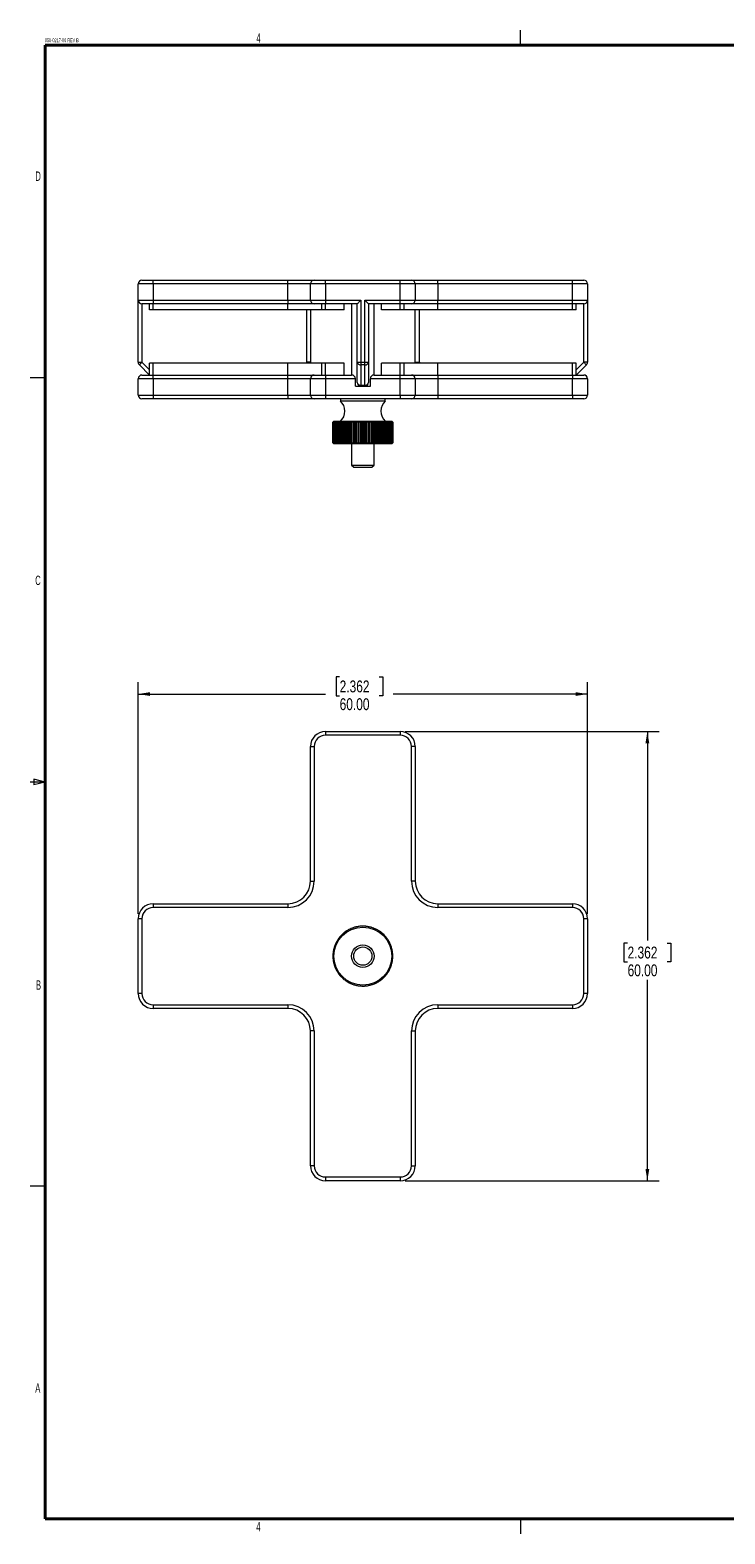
# Model space of a CAD drawing. Header units: millimetres. Extents: x 9 to 550, y 15 to 417.
# Tile 1 of 4: x 9 to 194, y 15 to 417. Entities that reach past the tile are written whole.
import ezdxf

# ---------------------------------------------------------------- set-up
doc = ezdxf.new("R2010")
doc.units = ezdxf.units.MM
doc.styles.add('SLDTEXTSTYLE0', font='TXT', dxfattribs={"width": 0.605})
doc.styles.add('SLDTEXTSTYLE3', font='TXT', dxfattribs={"width": 0.75})
doc.dimstyles.new('SLDDIMSTYLE0', dxfattribs={"dimtxt": 3.175, "dimasz": 3.175, "dimexe": 0, "dimexo": 0.0625, "dimgap": 0.79375, "dimtad": 0, "dimtih": 1, "dimtoh": 1, "dimlfac": 0.5, "dimrnd": 1e-09, "dimzin": 4, "dimdsep": 46, "dimtxsty": 'SLDTEXTSTYLE3', "dimsah": 1, "dimcen": 0.09, "dimadec": 0, "dimazin": 1, "dimtfac": 1, "dimtofl": 0, "dimtmove": 0, "dimatfit": 3, "dimfxl": 1, "dimfrac": 2, "dimtolj": 1, "dimtzin": 12, "dimarcsym": 0})

# ---------------------------------------------------------------- blocks, each defined once
blk = doc.blocks.new('_D')
at = {"color": 7, "linetype": 'Continuous', "lineweight": 0}
for p, q in [((108.87, 229.39), (176.77, 229.39)), ((173.6, 229.39), (173.6, 173.52)), ((168.32, 172.88), (167.35, 172.88)), ((167.35, 172.88), (167.35, 167.84)), ((178.88, 172.88), (179.84, 172.88)), ((179.84, 172.88), (179.84, 167.84)), ((167.35, 167.84), (168.32, 167.84)), ((179.84, 167.84), (178.88, 167.84)), ((173.6, 109.39), (173.6, 163.09)), ((108.87, 109.39), (176.77, 109.39))]:
    blk.add_line(p, q, dxfattribs=at)
for points in [[(173.6, 229.39), (173.09, 226.22), (174.11, 226.22)], [(173.6, 109.39), (174.11, 112.57), (173.09, 112.57)]]:
    blk.add_solid(points, dxfattribs=at)
at = {"color": 7, "linetype": 'Continuous', "lineweight": 0, "char_height": 3.175, "attachment_point": 1, "style": 'SLDTEXTSTYLE3'}
for s, insert in [('2.362', (168.32, 171.93)), ('60.00', (168.32, 167.18))]:
    blk.add_mtext(s, dxfattribs=dict(at, insert=insert))
blk = doc.blocks.new('_D_1')
at = {"color": 7, "linetype": 'Continuous', "lineweight": 0}
for p, q in [((37.6, 180.66), (37.6, 242.57)), ((91.4, 243.96), (90.43, 243.96)), ((90.43, 243.96), (90.43, 238.92)), ((101.95, 243.96), (102.92, 243.96)), ((102.92, 243.96), (102.92, 238.92)), ((157.6, 180.66), (157.6, 242.57)), ((37.6, 239.39), (87.65, 239.39)), ((90.43, 238.92), (91.4, 238.92)), ((102.92, 238.92), (101.95, 238.92)), ((157.6, 239.39), (105.71, 239.39))]:
    blk.add_line(p, q, dxfattribs=at)
for points in [[(37.6, 239.39), (40.77, 238.88), (40.77, 239.9)], [(157.6, 239.39), (154.42, 239.9), (154.42, 238.88)]]:
    blk.add_solid(points, dxfattribs=at)
at = {"color": 7, "linetype": 'Continuous', "lineweight": 0, "char_height": 3.175, "attachment_point": 1, "style": 'SLDTEXTSTYLE3'}
for s, insert in [('2.362', (91.4, 243.02)), ('60.00', (91.4, 238.27))]:
    blk.add_mtext(s, dxfattribs=dict(at, insert=insert))

msp = doc.modelspace()

# ---------------------------------------------------------------- linework, layer by layer
at = {"color": 7, "linetype": 'Continuous', "lineweight": 0}
for p, q in [((139.7, 412.75), (139.7, 416.75)), ((38.597, 349.958), (41.597, 349.958)), ((41.597, 348.958), (41.597, 349.958)), ((41.597, 349.958), (77.597, 349.958)), ((77.597, 348.958), (77.597, 349.958)), ((77.597, 349.958), (84.597, 349.958)), ((84.597, 349.958), (87.597, 349.958)), ((87.597, 348.958), (87.597, 349.958)), ((87.597, 349.958), (107.597, 349.958)), ((107.597, 348.958), (107.597, 349.958)), ((107.597, 349.958), (110.597, 349.958)), ((110.597, 349.958), (117.597, 349.958)), ((117.597, 348.958), (117.597, 349.958)), ((117.597, 349.958), (153.597, 349.958)), ((153.597, 348.958), (153.597, 349.958)), ((153.597, 349.958), (156.597, 349.958)), ((41.597, 348.958), (37.597, 348.958)), ((37.597, 344.608), (37.597, 348.958)), ((77.597, 348.958), (41.597, 348.958)), ((41.597, 348.958), (41.597, 344.608)), ((83.597, 348.958), (77.597, 348.958)), ((77.597, 344.608), (77.597, 348.958)), ((87.597, 348.958), (83.597, 348.958)), ((83.597, 344.608), (83.597, 348.958)), ((107.597, 348.958), (87.597, 348.958)), ((87.597, 348.958), (87.597, 344.608)), ((111.597, 348.958), (107.597, 348.958)), ((107.597, 344.608), (107.597, 348.958)), ((111.597, 348.958), (111.597, 344.608)), ((117.597, 348.958), (111.597, 348.958)), ((117.597, 348.958), (117.597, 344.608)), ((153.597, 348.958), (117.597, 348.958)), ((157.597, 348.958), (153.597, 348.958)), ((153.597, 344.608), (153.597, 348.958)), ((157.597, 348.958), (157.597, 344.608)), ((37.597, 344.608), (41.597, 344.608)), ((37.597, 328.022), (37.597, 344.608)), ((41.597, 343.608), (38.597, 343.608)), ((38.597, 343.608), (38.597, 328.022)), ((40.597, 342.033), (40.597, 343.608)), ((41.597, 342.033), (40.597, 342.033)), ((41.597, 344.608), (77.597, 344.608)), ((41.597, 344.608), (41.597, 343.608)), ((41.597, 342.033), (41.597, 343.608)), ((77.597, 343.608), (41.597, 343.608)), ((77.597, 342.033), (41.597, 342.033)), ((77.597, 344.608), (83.597, 344.608)), ((77.597, 344.608), (77.597, 343.608)), ((77.597, 342.033), (77.597, 343.608)), ((84.597, 343.608), (77.597, 343.608)), ((86.597, 342.033), (77.597, 342.033)), ((83.597, 344.608), (87.597, 344.608)), ((83.597, 342.033), (83.597, 328.022)), ((87.597, 343.608), (84.597, 343.608)), ((86.597, 342.033), (86.597, 343.608)), ((87.597, 342.033), (86.597, 342.033)), ((87.597, 344.608), (97.097, 344.608)), ((87.597, 344.608), (87.597, 343.608)), ((87.597, 342.033), (87.597, 343.608)), ((96.097, 343.608), (87.597, 343.608)), ((92.597, 342.033), (87.597, 342.033)), ((92.597, 342.033), (92.597, 343.608)), ((94.597, 343.608), (94.597, 324.608)), ((96.097, 328.022), (96.097, 343.608)), ((97.097, 344.608), (97.097, 328.022)), ((98.097, 344.608), (107.597, 344.608)), ((98.097, 328.022), (98.097, 344.608)), ((107.597, 343.608), (99.097, 343.608)), ((99.097, 343.608), (99.097, 328.022)), ((100.597, 324.608), (100.597, 343.608)), ((102.597, 342.033), (102.597, 343.608)), ((107.597, 342.033), (102.597, 342.033)), ((107.597, 344.608), (111.597, 344.608)), ((107.597, 343.608), (107.597, 344.608)), ((107.597, 342.033), (107.597, 343.608)), ((110.597, 343.608), (107.597, 343.608)), ((108.597, 342.033), (107.597, 342.033)), ((108.597, 342.033), (108.597, 343.608)), ((117.597, 342.033), (108.597, 342.033)), ((117.597, 343.608), (110.597, 343.608)), ((111.597, 344.608), (117.597, 344.608)), ((111.597, 328.022), (111.597, 342.033)), ((117.597, 343.608), (117.597, 344.608)), ((117.597, 344.608), (153.597, 344.608)), ((117.597, 342.033), (117.597, 343.608)), ((153.597, 343.608), (117.597, 343.608)), ((153.597, 342.033), (117.597, 342.033)), ((153.597, 344.608), (157.597, 344.608)), ((153.597, 343.608), (153.597, 344.608)), ((153.597, 342.033), (153.597, 343.608)), ((156.597, 343.608), (153.597, 343.608)), ((154.597, 342.033), (153.597, 342.033)), ((154.597, 342.033), (154.597, 343.608)), ((156.597, 328.022), (156.597, 343.608)), ((157.597, 344.608), (157.597, 328.022)), ((37.597, 328.022), (38.597, 328.022)), ((40.597, 324.608), (37.89, 327.315)), ((40.597, 324.608), (40.597, 327.809)), ((41.597, 327.809), (40.597, 327.809)), ((41.597, 324.608), (41.597, 327.809)), ((77.597, 327.809), (41.597, 327.809)), ((77.597, 324.608), (77.597, 327.809)), ((86.597, 327.809), (77.597, 327.809)), ((83.597, 328.022), (82.597, 328.022)), ((86.597, 324.608), (86.597, 327.809)), ((87.597, 327.809), (86.597, 327.809)), ((87.597, 324.608), (87.597, 327.809)), ((92.597, 327.809), (87.597, 327.809)), ((92.597, 324.608), (92.597, 327.809)), ((96.097, 328.022), (97.097, 328.022)), ((96.097, 322.608), (96.097, 328.022)), ((97.097, 328.022), (98.097, 328.022)), ((97.097, 328.022), (97.097, 327.315)), ((98.097, 327.315), (97.097, 327.315)), ((97.097, 327.315), (97.097, 321.901)), ((98.097, 328.022), (99.097, 328.022)), ((98.097, 327.315), (98.097, 328.022)), ((98.097, 321.901), (98.097, 327.315)), ((99.097, 328.022), (99.097, 322.608)), ((102.597, 324.608), (102.597, 327.809)), ((107.597, 327.809), (102.597, 327.809)), ((107.597, 324.608), (107.597, 327.809)), ((108.597, 327.809), (107.597, 327.809)), ((108.597, 324.608), (108.597, 327.809)), ((117.597, 327.809), (108.597, 327.809)), ((111.597, 328.022), (112.597, 328.022)), ((117.597, 324.608), (117.597, 327.809)), ((153.597, 327.809), (117.597, 327.809)), ((153.597, 324.608), (153.597, 327.809)), ((154.597, 327.809), (153.597, 327.809)), ((154.597, 324.608), (154.597, 327.809)), ((157.304, 327.315), (154.597, 324.608)), ((157.597, 328.022), (156.597, 328.022)), ((12.7, 323.85), (8.7, 323.85)), ((41.597, 323.608), (37.597, 323.608)), ((37.597, 319.258), (37.597, 323.608)), ((38.597, 324.608), (41.597, 324.608)), ((41.597, 323.608), (41.597, 324.608)), ((41.597, 324.608), (77.597, 324.608)), ((77.597, 323.608), (41.597, 323.608)), ((41.597, 323.608), (41.597, 319.258)), ((77.597, 323.608), (77.597, 324.608)), ((77.597, 324.608), (84.597, 324.608)), ((83.597, 323.608), (77.597, 323.608)), ((77.597, 319.258), (77.597, 323.608)), ((87.597, 323.608), (83.597, 323.608)), ((83.597, 319.258), (83.597, 323.608)), ((84.597, 324.608), (87.597, 324.608)), ((87.597, 324.608), (87.597, 323.608)), ((87.597, 324.608), (94.597, 324.608)), ((87.597, 323.608), (87.597, 319.258)), ((95.597, 323.608), (87.597, 323.608)), ((95.597, 321.608), (95.597, 323.608)), ((95.597, 321.608), (99.597, 321.608)), ((97.097, 321.901), (98.097, 321.901)), ((97.097, 321.901), (97.097, 321.608)), ((98.097, 321.608), (98.097, 321.901)), ((107.597, 323.608), (99.597, 323.608)), ((99.597, 321.608), (99.597, 323.608)), ((100.597, 324.608), (107.597, 324.608)), ((107.597, 323.608), (107.597, 324.608)), ((107.597, 324.608), (110.597, 324.608)), ((107.597, 319.258), (107.597, 323.608)), ((111.597, 323.608), (107.597, 323.608)), ((110.597, 324.608), (117.597, 324.608)), ((111.597, 323.608), (111.597, 319.258)), ((117.597, 323.608), (111.597, 323.608)), ((117.597, 324.608), (117.597, 323.608)), ((117.597, 324.608), (153.597, 324.608)), ((117.597, 323.608), (117.597, 319.258)), ((153.597, 323.608), (117.597, 323.608)), ((153.597, 324.608), (153.597, 323.608)), ((153.597, 324.608), (156.597, 324.608)), ((157.597, 323.608), (153.597, 323.608)), ((153.597, 319.258), (153.597, 323.608)), ((157.597, 323.608), (157.597, 319.258)), ((37.597, 319.258), (41.597, 319.258)), ((41.597, 318.258), (38.597, 318.258)), ((41.597, 319.258), (77.597, 319.258)), ((41.597, 319.258), (41.597, 318.258)), ((77.597, 318.258), (41.597, 318.258)), ((77.597, 319.258), (83.597, 319.258)), ((77.597, 319.258), (77.597, 318.258)), ((84.597, 318.258), (77.597, 318.258)), ((83.597, 319.258), (87.597, 319.258)), ((87.597, 318.258), (84.597, 318.258)), ((87.597, 319.258), (107.597, 319.258)), ((87.597, 319.258), (87.597, 318.258)), ((107.597, 318.258), (87.597, 318.258)), ((91.597, 318.258), (91.597, 317.658)), ((103.367, 317.658), (91.597, 317.658)), ((103.597, 317.658), (103.367, 317.658)), ((103.597, 317.658), (103.597, 318.258)), ((107.597, 319.258), (111.597, 319.258)), ((107.597, 319.258), (107.597, 318.258)), ((110.597, 318.258), (107.597, 318.258)), ((117.597, 318.258), (110.597, 318.258)), ((111.597, 319.258), (117.597, 319.258)), ((117.597, 319.258), (117.597, 318.258)), ((117.597, 319.258), (153.597, 319.258)), ((153.597, 318.258), (117.597, 318.258)), ((153.597, 319.258), (157.597, 319.258)), ((153.597, 319.258), (153.597, 318.258)), ((156.597, 318.258), (153.597, 318.258)), ((89.847, 312.258), (89.597, 312.008)), ((89.598, 312.008), (89.597, 312.008)), ((89.603, 312.008), (89.598, 312.008)), ((89.598, 306.508), (89.598, 312.008)), ((89.64, 312.008), (89.603, 312.008)), ((89.603, 312.008), (89.603, 306.508)), ((89.661, 312.008), (89.64, 312.008)), ((89.64, 306.508), (89.64, 312.008)), ((89.741, 312.008), (89.661, 312.008)), ((89.661, 312.008), (89.661, 306.508)), ((89.779, 312.008), (89.741, 312.008)), ((89.741, 306.508), (89.741, 312.008)), ((89.903, 312.008), (89.779, 312.008)), ((89.779, 312.008), (89.779, 306.508)), ((89.847, 312.258), (105.05, 312.258)), ((89.957, 312.008), (89.903, 312.008)), ((89.903, 306.508), (89.903, 312.008)), ((90.123, 312.008), (89.957, 312.008)), ((89.957, 312.008), (89.957, 306.508)), ((90.193, 312.008), (90.123, 312.008)), ((90.123, 306.508), (90.123, 312.008)), ((90.4, 312.008), (90.193, 312.008)), ((90.193, 312.008), (90.193, 306.508)), ((90.375, 306.508), (90.375, 312.008)), ((90.485, 312.008), (90.4, 312.008)), ((90.4, 306.508), (90.4, 312.008)), ((90.732, 312.008), (90.485, 312.008)), ((90.485, 312.008), (90.485, 306.508)), ((90.66, 306.508), (90.66, 312.008)), ((90.831, 312.008), (90.732, 312.008)), ((90.732, 306.508), (90.732, 312.008)), ((91.116, 312.008), (90.831, 312.008)), ((90.831, 312.008), (90.831, 306.508)), ((90.997, 306.508), (90.997, 312.008)), ((91.229, 312.008), (91.116, 312.008)), ((91.116, 306.508), (91.116, 312.008)), ((91.549, 312.008), (91.229, 312.008)), ((91.229, 312.008), (91.229, 306.508)), ((91.384, 306.508), (91.384, 312.008)), ((91.675, 312.008), (91.549, 312.008)), ((91.549, 306.508), (91.549, 312.008)), ((92.029, 312.008), (91.675, 312.008)), ((91.675, 312.008), (91.675, 306.508)), ((91.819, 306.508), (91.819, 312.008)), ((92.167, 312.008), (92.029, 312.008)), ((92.029, 306.508), (92.029, 312.008)), ((92.55, 312.008), (92.167, 312.008)), ((92.167, 312.008), (92.167, 306.508)), ((92.298, 306.508), (92.298, 312.008)), ((92.699, 312.008), (92.55, 312.008)), ((92.55, 306.508), (92.55, 312.008)), ((93.111, 312.008), (92.699, 312.008)), ((92.699, 312.008), (92.699, 306.508)), ((92.817, 306.508), (92.817, 312.008)), ((93.269, 312.008), (93.111, 312.008)), ((93.111, 306.508), (93.111, 312.008)), ((93.705, 312.008), (93.269, 312.008)), ((93.269, 312.008), (93.269, 306.508)), ((93.372, 306.508), (93.372, 312.008)), ((93.872, 312.008), (93.705, 312.008)), ((93.705, 306.508), (93.705, 312.008)), ((94.329, 312.008), (93.872, 312.008)), ((93.872, 312.008), (93.872, 306.508)), ((93.96, 306.508), (93.96, 312.008)), ((94.503, 312.008), (94.329, 312.008)), ((94.329, 306.508), (94.329, 312.008)), ((94.978, 312.008), (94.503, 312.008)), ((94.503, 312.008), (94.503, 306.508)), ((94.575, 306.508), (94.575, 312.008)), ((95.158, 312.008), (94.978, 312.008)), ((94.978, 306.508), (94.978, 312.008)), ((95.647, 312.008), (95.158, 312.008)), ((95.158, 312.008), (95.158, 306.508)), ((95.213, 306.508), (95.213, 312.008)), ((95.831, 312.008), (95.647, 312.008)), ((95.647, 306.508), (95.647, 312.008)), ((96.33, 312.008), (95.831, 312.008)), ((95.831, 312.008), (95.831, 306.508)), ((95.869, 306.508), (95.869, 312.008)), ((96.518, 312.008), (96.33, 312.008)), ((96.33, 306.508), (96.33, 312.008)), ((97.023, 312.008), (96.518, 312.008)), ((96.518, 312.008), (96.518, 306.508)), ((96.539, 306.508), (96.539, 312.008)), ((97.213, 312.008), (97.023, 312.008)), ((97.023, 306.508), (97.023, 312.008)), ((97.721, 312.008), (97.213, 312.008)), ((97.213, 312.008), (97.213, 306.508)), ((97.216, 306.508), (97.216, 312.008)), ((97.911, 312.008), (97.721, 312.008)), ((97.721, 306.508), (97.721, 312.008)), ((98.418, 312.008), (97.911, 312.008)), ((97.911, 312.008), (97.911, 306.508)), ((98.404, 312.008), (98.404, 306.508)), ((98.607, 312.008), (98.418, 312.008)), ((98.418, 306.508), (98.418, 312.008)), ((99.108, 312.008), (98.607, 312.008)), ((98.607, 312.008), (98.607, 306.508)), ((99.077, 312.008), (99.077, 306.508)), ((99.294, 312.008), (99.108, 312.008)), ((99.108, 306.508), (99.108, 312.008)), ((99.787, 312.008), (99.294, 312.008)), ((99.294, 312.008), (99.294, 306.508)), ((99.739, 312.008), (99.739, 306.508)), ((99.969, 312.008), (99.787, 312.008)), ((99.787, 306.508), (99.787, 312.008)), ((100.449, 312.008), (99.969, 312.008)), ((99.969, 312.008), (99.969, 306.508)), ((100.384, 312.008), (100.384, 306.508)), ((100.626, 312.008), (100.449, 312.008)), ((100.449, 306.508), (100.449, 312.008)), ((101.09, 312.008), (100.626, 312.008)), ((100.626, 312.008), (100.626, 306.508)), ((101.008, 312.008), (101.008, 306.508)), ((101.26, 312.008), (101.09, 312.008)), ((101.09, 306.508), (101.09, 312.008)), ((101.704, 312.008), (101.26, 312.008)), ((101.26, 312.008), (101.26, 306.508)), ((101.607, 312.008), (101.607, 306.508)), ((101.866, 312.008), (101.704, 312.008)), ((101.704, 306.508), (101.704, 312.008)), ((102.287, 312.008), (101.866, 312.008)), ((101.866, 312.008), (101.866, 306.508)), ((102.175, 312.008), (102.175, 306.508)), ((102.439, 312.008), (102.287, 312.008)), ((102.287, 306.508), (102.287, 312.008)), ((102.834, 312.008), (102.439, 312.008)), ((102.439, 312.008), (102.439, 306.508)), ((102.708, 312.008), (102.708, 306.508)), ((102.976, 312.008), (102.834, 312.008)), ((102.834, 306.508), (102.834, 312.008)), ((103.341, 312.008), (102.976, 312.008)), ((102.976, 312.008), (102.976, 306.508)), ((103.202, 312.008), (103.202, 306.508)), ((103.472, 312.008), (103.341, 312.008)), ((103.341, 306.508), (103.341, 312.008)), ((103.804, 312.008), (103.472, 312.008)), ((103.472, 312.008), (103.472, 306.508)), ((103.653, 312.008), (103.653, 306.508)), ((103.923, 312.008), (103.804, 312.008)), ((103.804, 306.508), (103.804, 312.008)), ((104.221, 312.008), (103.923, 312.008)), ((103.923, 312.008), (103.923, 306.508)), ((104.059, 312.008), (104.059, 306.508)), ((104.325, 312.008), (104.221, 312.008)), ((104.221, 306.508), (104.221, 312.008)), ((104.587, 312.008), (104.325, 312.008)), ((104.325, 312.008), (104.325, 306.508)), ((104.415, 312.008), (104.415, 306.508)), ((104.677, 312.008), (104.587, 312.008)), ((104.587, 306.508), (104.587, 312.008)), ((104.899, 312.008), (104.677, 312.008)), ((104.677, 312.008), (104.677, 306.508)), ((104.719, 312.008), (104.719, 306.508)), ((104.975, 312.008), (104.899, 312.008)), ((104.899, 306.508), (104.899, 312.008)), ((105.156, 312.008), (104.975, 312.008)), ((104.975, 312.008), (104.975, 306.508)), ((105.05, 312.258), (105.347, 312.258)), ((105.216, 312.008), (105.156, 312.008)), ((105.156, 306.508), (105.156, 312.008)), ((105.356, 312.008), (105.216, 312.008)), ((105.216, 312.008), (105.216, 306.508)), ((105.597, 312.008), (105.347, 312.258)), ((105.4, 312.008), (105.356, 312.008)), ((105.356, 306.508), (105.356, 312.008)), ((105.496, 312.008), (105.4, 312.008)), ((105.4, 312.008), (105.4, 306.508)), ((105.524, 312.008), (105.496, 312.008)), ((105.496, 306.508), (105.496, 312.008)), ((105.577, 312.008), (105.524, 312.008)), ((105.524, 312.008), (105.524, 306.508)), ((105.588, 312.008), (105.577, 312.008)), ((105.577, 306.508), (105.577, 312.008)), ((105.597, 312.008), (105.588, 312.008)), ((105.588, 312.008), (105.588, 306.508)), ((105.596, 306.508), (105.596, 312.008)), ((89.597, 306.508), (89.847, 306.258)), ((89.597, 306.508), (89.598, 306.508)), ((89.598, 306.508), (89.603, 306.508)), ((89.603, 306.508), (89.64, 306.508)), ((89.64, 306.508), (89.661, 306.508)), ((89.661, 306.508), (89.741, 306.508)), ((89.741, 306.508), (89.779, 306.508)), ((89.779, 306.508), (89.903, 306.508)), ((105.347, 306.258), (89.847, 306.258)), ((89.903, 306.508), (89.957, 306.508)), ((89.957, 306.508), (90.123, 306.508)), ((90.123, 306.508), (90.193, 306.508)), ((90.193, 306.508), (90.4, 306.508)), ((90.4, 306.508), (90.485, 306.508)), ((90.485, 306.508), (90.732, 306.508)), ((90.732, 306.508), (90.831, 306.508)), ((90.831, 306.508), (91.116, 306.508)), ((91.116, 306.508), (91.229, 306.508)), ((91.229, 306.508), (91.549, 306.508)), ((91.549, 306.508), (91.675, 306.508)), ((91.675, 306.508), (92.029, 306.508)), ((92.029, 306.508), (92.167, 306.508)), ((92.167, 306.508), (92.55, 306.508)), ((92.55, 306.508), (92.699, 306.508)), ((92.699, 306.508), (93.111, 306.508)), ((93.111, 306.508), (93.269, 306.508)), ((93.269, 306.508), (93.705, 306.508)), ((93.705, 306.508), (93.872, 306.508)), ((93.872, 306.508), (94.329, 306.508)), ((94.329, 306.508), (94.503, 306.508)), ((94.503, 306.508), (94.978, 306.508)), ((94.597, 306.258), (94.597, 300.519)), ((94.978, 306.508), (95.158, 306.508)), ((95.158, 306.508), (95.647, 306.508)), ((95.647, 306.508), (95.831, 306.508)), ((95.831, 306.508), (96.33, 306.508)), ((96.33, 306.508), (96.518, 306.508)), ((96.518, 306.508), (97.023, 306.508)), ((97.023, 306.508), (97.213, 306.508)), ((97.213, 306.508), (97.721, 306.508)), ((97.721, 306.508), (97.911, 306.508)), ((97.911, 306.508), (98.418, 306.508)), ((98.418, 306.508), (98.607, 306.508)), ((98.607, 306.508), (99.108, 306.508)), ((99.108, 306.508), (99.294, 306.508)), ((99.294, 306.508), (99.787, 306.508)), ((99.787, 306.508), (99.969, 306.508)), ((99.969, 306.508), (100.449, 306.508)), ((100.449, 306.508), (100.626, 306.508)), ((100.597, 300.519), (100.597, 306.258)), ((100.626, 306.508), (101.09, 306.508)), ((101.09, 306.508), (101.26, 306.508)), ((101.26, 306.508), (101.704, 306.508)), ((101.704, 306.508), (101.866, 306.508)), ((101.866, 306.508), (102.287, 306.508)), ((102.287, 306.508), (102.439, 306.508)), ((102.439, 306.508), (102.834, 306.508)), ((102.834, 306.508), (102.976, 306.508)), ((102.976, 306.508), (103.341, 306.508)), ((103.341, 306.508), (103.472, 306.508)), ((103.472, 306.508), (103.804, 306.508)), ((103.804, 306.508), (103.923, 306.508)), ((103.923, 306.508), (104.221, 306.508)), ((104.221, 306.508), (104.325, 306.508)), ((104.325, 306.508), (104.587, 306.508)), ((104.587, 306.508), (104.677, 306.508)), ((104.677, 306.508), (104.899, 306.508)), ((104.899, 306.508), (104.975, 306.508)), ((104.975, 306.508), (105.156, 306.508)), ((105.156, 306.508), (105.216, 306.508)), ((105.216, 306.508), (105.356, 306.508)), ((105.347, 306.258), (105.597, 306.508)), ((105.356, 306.508), (105.4, 306.508)), ((105.4, 306.508), (105.496, 306.508)), ((105.496, 306.508), (105.524, 306.508)), ((105.524, 306.508), (105.577, 306.508)), ((105.577, 306.508), (105.588, 306.508)), ((105.588, 306.508), (105.597, 306.508)), ((94.597, 300.519), (95.158, 299.958)), ((94.597, 300.519), (100.597, 300.519)), ((95.158, 299.958), (100.036, 299.958)), ((100.036, 299.958), (100.597, 300.519)), ((87.597, 229.39), (87.597, 228.39)), ((87.597, 229.39), (107.597, 229.39)), ((107.597, 229.39), (107.597, 228.39)), ((83.597, 225.39), (84.597, 225.39)), ((83.597, 189.39), (83.597, 225.39)), ((84.597, 225.39), (84.597, 189.39)), ((107.597, 228.39), (87.597, 228.39)), ((110.597, 189.39), (110.597, 225.39)), ((111.597, 225.39), (110.597, 225.39)), ((111.597, 225.39), (111.597, 189.39)), ((12.7, 215.9), (8.7, 215.9)), ((12.7, 215.9), (9.7, 216.65)), ((9.7, 216.65), (9.7, 215.15)), ((12.7, 215.9), (9.7, 215.15)), ((83.597, 189.39), (84.597, 189.39)), ((111.597, 189.39), (110.597, 189.39)), ((41.597, 183.39), (77.597, 183.39)), ((41.597, 183.39), (41.597, 182.39)), ((77.597, 182.39), (41.597, 182.39)), ((77.597, 183.39), (77.597, 182.39)), ((117.597, 183.39), (153.597, 183.39)), ((117.597, 183.39), (117.597, 182.39)), ((153.597, 182.39), (117.597, 182.39)), ((153.597, 183.39), (153.597, 182.39)), ((37.597, 159.39), (37.597, 179.39)), ((38.597, 179.39), (37.597, 179.39)), ((38.597, 179.39), (38.597, 159.39)), ((156.597, 159.39), (156.597, 179.39)), ((157.597, 179.39), (156.597, 179.39)), ((157.597, 179.39), (157.597, 159.39)), ((38.597, 159.39), (37.597, 159.39)), ((157.597, 159.39), (156.597, 159.39)), ((41.597, 156.39), (41.597, 155.39)), ((41.597, 156.39), (77.597, 156.39)), ((77.597, 155.39), (41.597, 155.39)), ((77.597, 156.39), (77.597, 155.39)), ((117.597, 156.39), (117.597, 155.39)), ((117.597, 156.39), (153.597, 156.39)), ((153.597, 155.39), (117.597, 155.39)), ((153.597, 156.39), (153.597, 155.39)), ((83.597, 113.39), (83.597, 149.39)), ((84.597, 149.39), (83.597, 149.39)), ((84.597, 149.39), (84.597, 113.39)), ((110.597, 113.39), (110.597, 149.39)), ((110.597, 149.39), (111.597, 149.39)), ((111.597, 149.39), (111.597, 113.39)), ((84.597, 113.39), (83.597, 113.39)), ((110.597, 113.39), (111.597, 113.39)), ((87.597, 110.39), (107.597, 110.39)), ((87.597, 110.39), (87.597, 109.39)), ((107.597, 109.39), (87.597, 109.39)), ((107.597, 110.39), (107.597, 109.39)), ((12.7, 107.95), (8.7, 107.95)), ((139.7, 19.05), (139.7, 15.05))]:
    msp.add_line(p, q, dxfattribs=at)
at = {"color": 7, "linetype": 'Continuous', "lineweight": 40}
for p, q in [((12.7, 19.05), (12.7, 412.75)), ((12.7, 412.75), (546.1, 412.75)), ((12.7, 19.05), (546.1, 19.05))]:
    msp.add_line(p, q, dxfattribs=at)
at = {"color": 8, "linetype": 'Continuous', "lineweight": 0}
for p, q in [((82.597, 328.022), (82.597, 342.033)), ((112.597, 342.033), (112.597, 328.022)), ((38.597, 328.022), (40.597, 326.022)), ((82.384, 327.809), (82.597, 328.022)), ((82.811, 327.809), (82.597, 328.022)), ((112.384, 327.809), (112.597, 328.022)), ((112.597, 328.022), (112.811, 327.809)), ((154.597, 326.022), (156.597, 328.022))]:
    msp.add_line(p, q, dxfattribs=at)
at = {"color": 7, "linetype": 'Continuous', "lineweight": 0, "flags": 128}
for points in [[(96.097, 343.608), (96.117, 343.627), (96.173, 343.684), (96.266, 343.777), (96.39, 343.901), (96.542, 344.053), (96.715, 344.225), (96.902, 344.413), (97.097, 344.608)], [(98.097, 344.608), (98.292, 344.413), (98.48, 344.225), (98.653, 344.053), (98.804, 343.901), (98.929, 343.777), (99.021, 343.684), (99.078, 343.627), (99.097, 343.608)], [(37.89, 327.315), (37.904, 327.329), (37.944, 327.369), (38.009, 327.434), (38.097, 327.522), (38.204, 327.629), (38.327, 327.752), (38.459, 327.884), (38.597, 328.022)], [(157.304, 327.315), (157.291, 327.329), (157.251, 327.369), (157.185, 327.434), (157.097, 327.522), (156.99, 327.629), (156.868, 327.752), (156.735, 327.884), (156.597, 328.022)]]:
    msp.add_lwpolyline(points, dxfattribs=at)
at = {"color": 7, "linetype": 'Continuous', "lineweight": 0}
for radius in [7.75, 3, 2.439]:
    msp.add_circle((97.597, 169.39), radius, dxfattribs=at)
for centre, radius, start, end in [((38.597, 348.958), 1, 90, 180), ((84.597, 348.958), 1, 90, 180), ((110.597, 348.958), 1, 0, 90), ((156.597, 348.958), 1, 0, 90), ((38.597, 344.608), 1, 180, 270), ((84.597, 344.608), 1, 180, 270), ((110.597, 344.608), 1, 270, 0), ((156.597, 344.608), 1, 270, 0), ((38.597, 328.022), 1, 180, 225), ((82.597, 328.022), 1, 347.65407, 0), ((96.972, 328.199), 0.893, 191.42192, 278.04931), ((98.222, 328.199), 0.893, 261.95069, 348.57808), ((112.597, 328.022), 1, 180, 192.34593), ((156.597, 328.022), 1, 315, 0), ((38.597, 323.608), 1, 90, 180), ((84.597, 323.608), 1, 90, 180), ((94.597, 323.608), 1, 0, 90), ((96.972, 322.785), 0.893, 191.42175, 278.04933), ((97.097, 322.608), 1, 180, 270), ((98.222, 322.785), 0.893, 261.95067, 348.57825), ((98.097, 322.608), 1, 270, 0), ((100.597, 323.608), 1, 90, 180), ((110.597, 323.608), 1, 0, 90), ((156.597, 323.608), 1, 0, 90), ((38.597, 319.258), 1, 180, 270), ((84.597, 319.258), 1, 180, 270), ((89.16, 314.958), 3.637, 312.07502, 47.92498), ((106.035, 314.958), 3.637, 132.07502, 227.92498), ((110.597, 319.258), 1, 270, 0), ((156.597, 319.258), 1, 270, 0), ((87.597, 225.39), 4, 90, 180), ((107.597, 225.39), 4, 0, 90), ((87.597, 225.39), 3, 90, 180), ((107.597, 225.39), 3, 0, 90), ((77.597, 189.39), 6, 270, 0), ((77.597, 189.39), 7, 270, 0), ((117.597, 189.39), 7, 180, 270), ((117.597, 189.39), 6, 180, 270), ((41.597, 179.39), 4, 90, 180), ((41.597, 179.39), 3, 90, 180), ((153.597, 179.39), 4, 0, 90), ((153.597, 179.39), 3, 0, 90), ((97.597, 169.39), 8, 112.75268, 114.11379), ((97.597, 169.39), 8, 109.11379, 112.75268), ((97.597, 169.39), 8, 107.75268, 109.11379), ((97.597, 169.39), 8, 104.11379, 107.75268), ((97.597, 169.39), 8, 102.75268, 104.11379), ((97.597, 169.39), 8, 99.11379, 102.75268), ((97.597, 169.39), 8, 97.75268, 99.11379), ((97.597, 169.39), 8, 94.11379, 97.75268), ((97.597, 169.39), 8, 92.75268, 94.11379), ((97.597, 169.39), 8, 89.11379, 92.75268), ((97.597, 169.39), 8, 87.75268, 89.11379), ((97.597, 169.39), 8, 84.11379, 87.75268), ((97.597, 169.39), 8, 82.75268, 84.11379), ((97.597, 169.39), 8, 79.11379, 82.75268), ((97.597, 169.39), 8, 77.75268, 79.11379), ((97.597, 169.39), 8, 74.11379, 77.75268), ((97.597, 169.39), 8, 72.75268, 74.11379), ((97.597, 169.39), 8, 69.11379, 72.75268), ((97.597, 169.39), 8, 67.75268, 69.11379), ((97.597, 169.39), 8, 64.11379, 67.75268), ((97.597, 169.39), 8, 154.11379, 157.75268), ((97.597, 169.39), 8, 152.75268, 154.11379), ((97.597, 169.39), 8, 149.11379, 152.75268), ((97.597, 169.39), 8, 147.75268, 149.11379), ((97.597, 169.39), 8, 144.11379, 147.75268), ((97.597, 169.39), 8, 142.75268, 144.11379), ((97.597, 169.39), 8, 139.11379, 142.75268), ((97.597, 169.39), 8, 137.75268, 139.11379), ((97.597, 169.39), 8, 134.11379, 137.75268), ((97.597, 169.39), 8, 132.75268, 134.11379), ((97.597, 169.39), 8, 129.11379, 132.75268), ((97.597, 169.39), 8, 127.75268, 129.11379), ((97.597, 169.39), 8, 124.11379, 127.75268), ((97.597, 169.39), 8, 122.75268, 124.11379), ((97.597, 169.39), 8, 119.11379, 122.75268), ((97.597, 169.39), 8, 117.75268, 119.11379), ((97.597, 169.39), 8, 114.11379, 117.75268), ((97.597, 169.39), 8, 62.75268, 64.11379), ((97.597, 169.39), 8, 59.11379, 62.75268), ((97.597, 169.39), 8, 57.75268, 59.11379), ((97.597, 169.39), 8, 54.11379, 57.75268), ((97.597, 169.39), 8, 52.75268, 54.11379), ((97.597, 169.39), 8, 49.11379, 52.75268), ((97.597, 169.39), 8, 47.75268, 49.11379), ((97.597, 169.39), 8, 44.11379, 47.75268), ((97.597, 169.39), 8, 42.75268, 44.11379), ((97.597, 169.39), 8, 39.11379, 42.75268), ((97.597, 169.39), 8, 37.75268, 39.11379), ((97.597, 169.39), 8, 34.11379, 37.75268), ((97.597, 169.39), 8, 32.75268, 34.11379), ((97.597, 169.39), 8, 29.11379, 32.75268), ((97.597, 169.39), 8, 27.75268, 29.11379), ((97.597, 169.39), 8, 24.11379, 27.75268), ((97.597, 169.39), 8, 179.11379, 182.75268), ((97.597, 169.39), 8, 177.75268, 179.11379), ((97.597, 169.39), 8, 174.11379, 177.75268), ((97.597, 169.39), 8, 182.75268, 184.11379), ((97.597, 169.39), 8, 184.11379, 187.75268), ((97.597, 169.39), 8, 172.75268, 174.11379), ((97.597, 169.39), 8, 169.11379, 172.75268), ((97.597, 169.39), 8, 167.75268, 169.11379), ((97.597, 169.39), 8, 164.11379, 167.75268), ((97.597, 169.39), 8, 162.75268, 164.11379), ((97.597, 169.39), 8, 159.11379, 162.75268), ((97.597, 169.39), 8, 157.75268, 159.11379), ((97.597, 169.39), 8, 22.75268, 24.11379), ((97.597, 169.39), 8, 19.11379, 22.75268), ((97.597, 169.39), 8, 17.75268, 19.11379), ((97.597, 169.39), 8, 14.11379, 17.75268), ((97.597, 169.39), 8, 12.75268, 14.11379), ((97.597, 169.39), 8, 9.11379, 12.75268), ((97.597, 169.39), 8, 7.75268, 9.11379), ((97.597, 169.39), 8, 4.11379, 7.75268), ((97.597, 169.39), 8, 354.11379, 357.75268), ((97.597, 169.39), 8, 2.75268, 4.11379), ((97.597, 169.39), 8, 359.11379, 2.75268), ((97.597, 169.39), 8, 357.75268, 359.11379), ((97.597, 169.39), 8, 187.75268, 189.11379), ((97.597, 169.39), 8, 189.11379, 192.75268), ((97.597, 169.39), 8, 192.75268, 194.11379), ((97.597, 169.39), 8, 194.11379, 197.75268), ((97.597, 169.39), 8, 197.75268, 199.11379), ((97.597, 169.39), 8, 199.11379, 202.75268), ((97.597, 169.39), 8, 202.75268, 204.11379), ((97.597, 169.39), 8, 204.11379, 207.75268), ((97.597, 169.39), 8, 207.75268, 209.11379), ((97.597, 169.39), 8, 209.11379, 212.75268), ((97.597, 169.39), 8, 212.75268, 214.11379), ((97.597, 169.39), 8, 214.11379, 217.75268), ((97.597, 169.39), 8, 322.75268, 324.11379), ((97.597, 169.39), 8, 324.11379, 327.75268), ((97.597, 169.39), 8, 327.75268, 329.11379), ((97.597, 169.39), 8, 329.11379, 332.75268), ((97.597, 169.39), 8, 332.75268, 334.11379), ((97.597, 169.39), 8, 334.11379, 337.75268), ((97.597, 169.39), 8, 337.75268, 339.11379), ((97.597, 169.39), 8, 339.11379, 342.75268), ((97.597, 169.39), 8, 342.75268, 344.11379), ((97.597, 169.39), 8, 344.11379, 347.75268), ((97.597, 169.39), 8, 347.75268, 349.11379), ((97.597, 169.39), 8, 349.11379, 352.75268), ((97.597, 169.39), 8, 352.75268, 354.11379), ((97.597, 169.39), 8, 217.75268, 219.11379), ((97.597, 169.39), 8, 219.11379, 222.75268), ((97.597, 169.39), 8, 222.75268, 224.11379), ((97.597, 169.39), 8, 224.11379, 227.75268), ((97.597, 169.39), 8, 227.75268, 229.11379), ((97.597, 169.39), 8, 229.11379, 232.75268), ((97.597, 169.39), 8, 232.75268, 234.11379), ((97.597, 169.39), 8, 234.11379, 237.75268), ((97.597, 169.39), 8, 237.75268, 239.11379), ((97.597, 169.39), 8, 239.11379, 242.75268), ((97.597, 169.39), 8, 242.75268, 244.11379), ((97.597, 169.39), 8, 244.11379, 247.75268), ((97.597, 169.39), 8, 247.75268, 249.11379), ((97.597, 169.39), 8, 249.11379, 252.75268), ((97.597, 169.39), 8, 252.75268, 254.11379), ((97.597, 169.39), 8, 254.11379, 257.75268), ((97.597, 169.39), 8, 257.75268, 259.11379), ((97.597, 169.39), 8, 259.11379, 262.75268), ((97.597, 169.39), 8, 262.75268, 264.11379), ((97.597, 169.39), 8, 264.11379, 267.75268), ((97.597, 169.39), 8, 267.75268, 269.11379), ((97.597, 169.39), 8, 269.11379, 272.75268), ((97.597, 169.39), 8, 272.75268, 274.11379), ((97.597, 169.39), 8, 274.11379, 277.75268), ((97.597, 169.39), 8, 277.75268, 279.11379), ((97.597, 169.39), 8, 279.11379, 282.75268), ((97.597, 169.39), 8, 282.75268, 284.11379), ((97.597, 169.39), 8, 284.11379, 287.75268), ((97.597, 169.39), 8, 287.75268, 289.11379), ((97.597, 169.39), 8, 289.11379, 292.75268), ((97.597, 169.39), 8, 292.75268, 294.11379), ((97.597, 169.39), 8, 294.11379, 297.75268), ((97.597, 169.39), 8, 297.75268, 299.11379), ((97.597, 169.39), 8, 299.11379, 302.75268), ((97.597, 169.39), 8, 302.75268, 304.11379), ((97.597, 169.39), 8, 304.11379, 307.75268), ((97.597, 169.39), 8, 307.75268, 309.11379), ((97.597, 169.39), 8, 309.11379, 312.75268), ((97.597, 169.39), 8, 312.75268, 314.11379), ((97.597, 169.39), 8, 314.11379, 317.75268), ((97.597, 169.39), 8, 317.75268, 319.11379), ((97.597, 169.39), 8, 319.11379, 322.75268), ((41.597, 159.39), 4, 180, 270), ((41.597, 159.39), 3, 180, 270), ((153.597, 159.39), 3, 270, 0), ((153.597, 159.39), 4, 270, 0), ((77.597, 149.39), 7, 0, 90), ((77.597, 149.39), 6, 0, 90), ((117.597, 149.39), 7, 90, 180), ((117.597, 149.39), 6, 90, 180), ((87.597, 113.39), 4, 180, 270), ((87.597, 113.39), 3, 180, 270), ((107.597, 113.39), 3, 270, 0), ((107.597, 113.39), 4, 270, 0)]:
    msp.add_arc(centre, radius, start, end, dxfattribs=at)

# ---------------------------------------------------------------- texts
at = {"color": 7, "linetype": 'Continuous', "lineweight": 0, "style": 'SLDTEXTSTYLE0'}
for s, insert, char_height, attachment_point in [('050-0217-00 REV B', (12.642, 414.516), 1, 1), ('4', (69.727, 415.891), 2.5, 2), ('D', (10.85, 378.975), 2.5, 2), ('C', (10.809, 271.013), 2.5, 2), ('B', (10.948, 162.921), 2.5, 2), ('A', (10.762, 55.309), 2.5, 2), ('4', (69.701, 18.229), 2.5, 2)]:
    msp.add_mtext(s, dxfattribs=dict(at, insert=insert, char_height=char_height, attachment_point=attachment_point))

# ---------------------------------------------------------------- dimensions: what is measured, and where the dimension line sits
at = {"color": 7, "linetype": 'Continuous', "lineweight": 0}
dim = msp.add_linear_dim(base=(37.597, 239.39), p1=(157.597, 179.39), p2=(37.597, 179.39), dimstyle='SLDDIMSTYLE0', dxfattribs=at)
dim.commit()
dim.dimension.update_dxf_attribs({"geometry": '_D_1', "text_midpoint": (96.675, 239.39), "dimtype": 160})
dim = msp.add_linear_dim(base=(173.597, 109.39), p1=(107.597, 229.39), p2=(107.597, 109.39), angle=90, dimstyle='SLDDIMSTYLE0', dxfattribs=at)
dim.commit()
dim.dimension.update_dxf_attribs({"geometry": '_D', "text_midpoint": (173.597, 168.306), "dimtype": 160})

doc.saveas('drawing.dxf')
